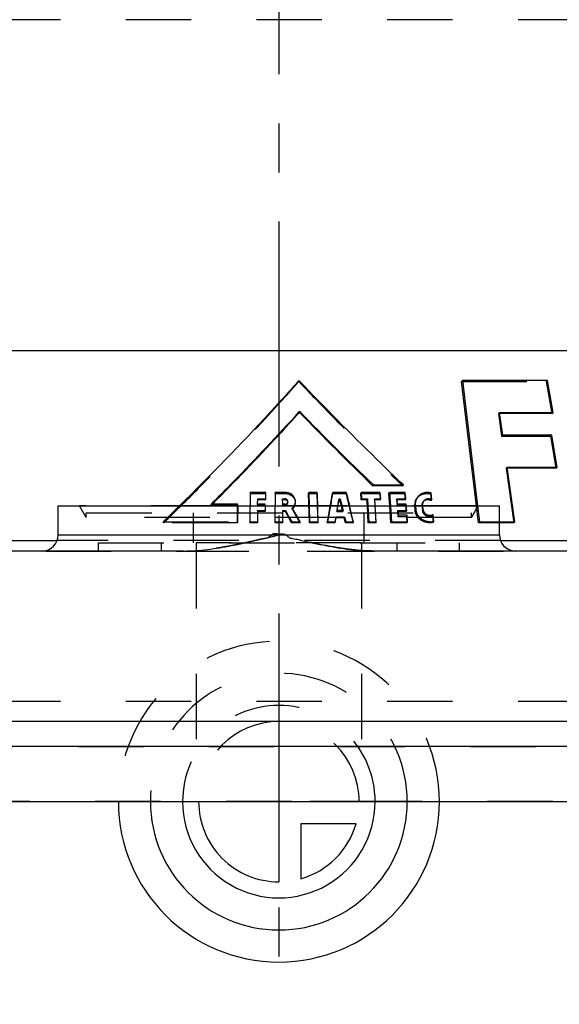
# Model space of a CAD drawing. Header units: millimetres. Extents: x 388 to 612, y 402 to 598.
# Tile 2 of 4: x 474 to 528, y 402 to 501. Entities that reach past the tile are written whole.
import ezdxf

# ---------------------------------------------------------------- set-up
doc = ezdxf.new("R2010")
doc.units = ezdxf.units.MM
doc.header["$LTSCALE"] = 65.185185
doc.linetypes.add('CENTER', pattern=[0.6, 0.375, -0.075, 0.075, -0.075])
doc.linetypes.add('HIDDEN', pattern=[0.2, 0.1, -0.1])
for name, color, linetype in [('BOHRUNG', 7, 'CONTINUOUS'), ('KOERPER', 7, 'CONTINUOUS'), ('KONST.EL_MIT_GEO', 7, 'CONTINUOUS'), ('KURVEN', 7, 'CONTINUOUS'), ('L1', 7, 'CONTINUOUS')]:
    doc.layers.add(name, color=color, linetype=linetype)

msp = doc.modelspace()

# ---------------------------------------------------------------- linework, layer by layer
at = {"layer": 'BOHRUNG', "color": 8, "linetype": 'HIDDEN'}
for p, q in [((491.75, 448.3), (491.75, 428)), ((508.25, 448.3), (508.25, 428)), ((401.751, 428), (598.249, 428))]:
    msp.add_line(p, q, dxfattribs=at)
at = {"layer": 'KOERPER', "color": 7, "linetype": 'Continuous'}
for p, q in [((443.5, 467.5), (556.5, 467.5)), ((478, 452), (522, 452)), ((478, 449.1), (478, 452)), ((522, 449.1), (522, 452)), ((458.459, 448.553), (477.903, 448.553)), ((522.097, 448.553), (541.541, 448.553)), ((418.25, 422.5), (581.75, 422.5))]:
    msp.add_line(p, q, dxfattribs=at)
at = {"layer": 'KOERPER', "color": 8, "linetype": 'HIDDEN'}
for p, q in [((522.097, 448.553), (477.903, 448.553)), ((488.25, 448.3), (488.25, 447.5)), ((508.25, 448.3), (491.75, 448.3)), ((511.75, 448.3), (511.75, 447.5)), ((424.611, 447.5), (575.389, 447.5))]:
    msp.add_line(p, q, dxfattribs=at)
at = {"layer": 'KONST.EL_MIT_GEO', "color": 8, "linetype": 'HIDDEN'}
for p, q in [((543.4, 500.5), (456.6, 500.5)), ((501.989, 464.414), (502.004, 464.517)), ((518.215, 464.414), (526.664, 464.414)), ((526.664, 464.414), (526.797, 464.517)), ((526.664, 464.414), (527.211, 461.223)), ((521.894, 461.223), (522.002, 461.326)), ((522.017, 461.223), (521.894, 461.223)), ((521.894, 461.223), (522.21, 458.962)), ((522.21, 458.962), (522.317, 459.065)), ((522.21, 458.962), (527.071, 458.962)), ((527.071, 458.962), (527.201, 459.065)), ((527.071, 458.962), (527.608, 455.771)), ((522.654, 455.771), (522.762, 455.874)), ((522.777, 455.771), (522.654, 455.771)), ((522.654, 455.771), (523.414, 450.319)), ((497.155, 453.245), (497.148, 453.347)), ((497.155, 453.245), (498.697, 453.245)), ((499.621, 453.245), (499.625, 453.347)), ((499.621, 453.245), (500.577, 453.245)), ((500.577, 453.245), (500.585, 453.347)), ((502.969, 453.245), (502.987, 453.347)), ((502.969, 453.245), (503.805, 453.245)), ((503.039, 450.319), (502.969, 453.245)), ((503.805, 453.245), (503.827, 453.347)), ((503.805, 453.245), (503.89, 450.319)), ((505.288, 452.919), (505.345, 453.245)), ((505.345, 453.245), (505.374, 453.347)), ((505.345, 453.245), (506.683, 453.245)), ((506.683, 453.245), (506.718, 453.347)), ((508.168, 453.245), (508.21, 453.347)), ((508.168, 453.245), (510.059, 453.245)), ((510.059, 453.245), (510.11, 453.347)), ((510.059, 453.245), (510.101, 452.606)), ((510.968, 453.245), (512.537, 453.245)), ((512.537, 453.245), (512.599, 453.347)), ((512.537, 453.245), (512.588, 452.606)), ((513.772, 452.802), (513.707, 452.702)), ((515.116, 453.208), (515.188, 453.311)), ((515.116, 453.208), (515.18, 452.524)), ((519.866, 452), (480.134, 452)), ((480.8, 450.846), (480.134, 452)), ((493.271, 452.074), (493.246, 452.177)), ((493.31, 452.114), (493.271, 452.074)), ((493.271, 452.074), (495.904, 452.074)), ((493.373, 452.177), (493.31, 452.114)), ((495.862, 450.422), (495.888, 452)), ((495.904, 452.074), (495.875, 450.319)), ((495.904, 452.074), (495.891, 452.177)), ((497.128, 450.319), (497.136, 452)), ((497.889, 452.074), (497.885, 452.177)), ((497.892, 452.606), (497.888, 452.709)), ((497.89, 452.177), (497.889, 452.074)), ((497.889, 452.074), (498.634, 452.074)), ((498.634, 452.074), (498.633, 452.177)), ((498.633, 452), (498.634, 451.436)), ((499.636, 450.319), (499.632, 452)), ((500.367, 452.606), (500.374, 452.709)), ((500.379, 452.177), (500.372, 452.074)), ((500.372, 452.074), (500.379, 452.177)), ((500.372, 452.074), (500.589, 452.074)), ((500.589, 452.074), (500.597, 452.177)), ((500.893, 452.32), (500.903, 452.423)), ((501.633, 452.231), (501.646, 452.334)), ((503.02, 452), (503.058, 450.422)), ((503.912, 450.422), (503.866, 452)), ((505.003, 451.3), (505.127, 452)), ((505.814, 451.539), (505.882, 451.929)), ((505.882, 451.929), (505.894, 452)), ((505.984, 452.606), (506.016, 452.709)), ((506.275, 451.826), (506.233, 452)), ((506.344, 451.539), (506.275, 451.826)), ((506.291, 452), (506.308, 451.929)), ((506.308, 451.929), (506.402, 451.539)), ((508.202, 452.606), (508.197, 452.706)), ((508.917, 450.319), (508.821, 452)), ((508.871, 452), (508.962, 450.422)), ((509.519, 452.606), (509.567, 452.709)), ((509.567, 452.606), (509.519, 452.606)), ((509.519, 452.606), (509.66, 450.319)), ((509.707, 450.422), (509.61, 452)), ((511.173, 450.319), (511.056, 452)), ((511.117, 452), (511.228, 450.422)), ((511.741, 452.606), (511.798, 452.709)), ((511.929, 452.606), (511.741, 452.606)), ((511.741, 452.606), (511.78, 452.074)), ((511.78, 452.074), (511.838, 452.177)), ((511.78, 452.074), (512.63, 452.074)), ((512.63, 452.074), (512.691, 452.177)), ((512.63, 452.074), (512.68, 451.436)), ((512.742, 451.539), (512.705, 452)), ((513.584, 451.516), (513.539, 452.048)), ((513.617, 452), (513.65, 451.618)), ((514.263, 452.048), (514.332, 452.15)), ((514.263, 452.048), (514.31, 451.516)), ((514.379, 451.618), (514.345, 452)), ((514.415, 452.462), (514.347, 452.36)), ((519.2, 450.846), (519.866, 452)), ((519.899, 450.319), (519.7, 451.98)), ((519.804, 451.993), (519.991, 450.422)), ((480.8, 451.3), (519.2, 451.3)), ((480.8, 450.846), (480.8, 451.3)), ((519.2, 450.846), (480.8, 450.846)), ((491.5, 448.3), (491.5, 451.3)), ((497.882, 451.539), (497.88, 450.319)), ((497.882, 451.539), (498.633, 451.539)), ((497.886, 451.436), (497.882, 451.539)), ((498.634, 451.436), (497.886, 451.436)), ((498.634, 451.436), (498.633, 451.539)), ((500.378, 451.436), (500.385, 451.539)), ((500.646, 451.436), (500.378, 451.436)), ((500.385, 451.539), (500.654, 451.539)), ((500.388, 450.319), (500.385, 451.539)), ((500.646, 451.436), (500.654, 451.539)), ((500.721, 451.3), (500.646, 451.436)), ((500.654, 451.539), (500.787, 451.3)), ((500.853, 451.064), (500.721, 451.3)), ((500.787, 451.3), (500.862, 451.166)), ((500.992, 450.815), (500.853, 451.064)), ((500.862, 451.166), (500.932, 451.042)), ((500.932, 451.042), (501.072, 450.794)), ((501.328, 451.69), (501.339, 451.793)), ((501.38, 451.72), (501.339, 451.793)), ((504.885, 450.644), (504.944, 450.969)), ((505.012, 451.3), (504.912, 450.747)), ((504.944, 450.969), (505.003, 451.3)), ((505.672, 450.798), (505.702, 450.9)), ((505.684, 450.798), (505.693, 450.847)), ((505.693, 450.847), (505.702, 450.9)), ((505.702, 450.9), (506.556, 450.9)), ((505.783, 451.436), (505.814, 451.539)), ((505.783, 451.436), (506.368, 451.436)), ((506.402, 451.539), (505.814, 451.539)), ((506.368, 451.436), (506.344, 451.539)), ((506.368, 451.436), (506.402, 451.539)), ((506.522, 450.798), (506.556, 450.9)), ((506.556, 450.9), (506.647, 450.528)), ((507.411, 450.51), (507.216, 451.3)), ((508.5, 448.3), (508.5, 451.3)), ((511.828, 451.436), (511.885, 451.539)), ((512.68, 451.436), (511.828, 451.436)), ((511.828, 451.436), (511.863, 450.957)), ((511.863, 450.957), (511.921, 451.06)), ((511.863, 450.957), (512.718, 450.957)), ((511.885, 451.539), (512.742, 451.539)), ((511.921, 451.06), (511.885, 451.539)), ((512.78, 451.06), (511.921, 451.06)), ((512.68, 451.436), (512.742, 451.539)), ((512.718, 450.957), (512.78, 451.06)), ((512.718, 450.957), (512.769, 450.319)), ((512.83, 450.422), (512.78, 451.06)), ((513.584, 451.516), (513.65, 451.618)), ((514.31, 451.516), (514.379, 451.618)), ((515.319, 451.04), (515.392, 451.143)), ((515.319, 451.04), (515.384, 450.355)), ((515.457, 450.458), (515.392, 451.143)), ((519.2, 450.846), (519.2, 451.3)), ((488.475, 450.422), (495.862, 450.422)), ((488.52, 450.319), (488.475, 450.422)), ((495.875, 450.319), (488.52, 450.319)), ((495.875, 450.319), (495.862, 450.422)), ((497.121, 450.422), (497.876, 450.422)), ((497.128, 450.319), (497.121, 450.422)), ((497.88, 450.319), (497.128, 450.319)), ((497.88, 450.319), (497.876, 450.422)), ((499.636, 450.319), (499.64, 450.422)), ((500.388, 450.319), (499.636, 450.319)), ((499.64, 450.422), (500.395, 450.422)), ((500.388, 450.319), (500.395, 450.422)), ((501.062, 450.691), (500.992, 450.815)), ((501.271, 450.319), (501.062, 450.691)), ((501.072, 450.794), (501.282, 450.422)), ((501.271, 450.319), (501.282, 450.422)), ((502.1, 450.319), (501.271, 450.319)), ((501.282, 450.422), (502.115, 450.422)), ((502.028, 450.574), (501.953, 450.707)), ((502.115, 450.422), (502.028, 450.574)), ((502.1, 450.319), (502.115, 450.422)), ((503.039, 450.319), (503.058, 450.422)), ((503.89, 450.319), (503.039, 450.319)), ((503.058, 450.422), (503.912, 450.422)), ((503.89, 450.319), (503.912, 450.422)), ((504.827, 450.319), (504.869, 450.557)), ((504.827, 450.319), (504.853, 450.422)), ((505.588, 450.319), (504.827, 450.319)), ((504.912, 450.747), (504.853, 450.422)), ((504.853, 450.422), (505.617, 450.422)), ((504.869, 450.557), (504.885, 450.644)), ((505.672, 450.798), (505.588, 450.319)), ((505.588, 450.319), (505.617, 450.422)), ((505.617, 450.422), (505.646, 450.581)), ((505.646, 450.581), (505.684, 450.798)), ((506.522, 450.798), (505.672, 450.798)), ((506.535, 450.745), (506.522, 450.798)), ((506.548, 450.691), (506.535, 450.745)), ((506.638, 450.319), (506.548, 450.691)), ((506.638, 450.319), (506.672, 450.422)), ((507.395, 450.319), (506.638, 450.319)), ((506.647, 450.528), (506.66, 450.475)), ((506.66, 450.475), (506.672, 450.422)), ((506.672, 450.422), (507.433, 450.422)), ((507.395, 450.319), (507.433, 450.422)), ((507.433, 450.422), (507.411, 450.51)), ((508.917, 450.319), (508.962, 450.422)), ((509.66, 450.319), (508.917, 450.319)), ((508.962, 450.422), (509.707, 450.422)), ((509.66, 450.319), (509.707, 450.422)), ((511.173, 450.319), (511.228, 450.422)), ((512.769, 450.319), (511.173, 450.319)), ((511.228, 450.422), (512.83, 450.422)), ((512.769, 450.319), (512.83, 450.422)), ((515.384, 450.355), (515.457, 450.458)), ((519.899, 450.319), (519.991, 450.422)), ((522, 450.319), (519.899, 450.319)), ((519.991, 450.422), (522, 450.422)), ((482, 448.3), (518, 448.3)), ((482, 447.5), (482, 448.3)), ((518, 447.5), (518, 448.3)), ((490.48, 447.5), (509.52, 447.5)), ((543.4, 432.5), (456.6, 432.5)), ((553.399, 422.5), (446.601, 422.5))]:
    msp.add_line(p, q, dxfattribs=at)
at = {"layer": 'KONST.EL_MIT_GEO', "color": 7, "linetype": 'Continuous'}
for p, q in [((518.215, 464.414), (518.307, 464.517)), ((519.7, 451.98), (518.215, 464.414)), ((526.797, 464.517), (518.307, 464.517)), ((518.307, 464.517), (519.804, 451.993)), ((527.344, 461.326), (526.797, 464.517)), ((502.007, 461.372), (502.065, 461.436)), ((502.05, 461.333), (502.065, 461.436)), ((502.065, 461.436), (502.109, 461.391)), ((522.002, 461.326), (527.344, 461.326)), ((522.317, 459.065), (522.002, 461.326)), ((527.211, 461.223), (522.017, 461.223)), ((527.211, 461.223), (527.344, 461.326)), ((527.201, 459.065), (522.317, 459.065)), ((527.738, 455.874), (527.201, 459.065)), ((522.762, 455.874), (527.738, 455.874)), ((523.522, 450.422), (522.762, 455.874)), ((527.608, 455.771), (522.777, 455.771)), ((527.608, 455.771), (527.738, 455.874)), ((509.374, 453.989), (509.347, 454.015)), ((509.374, 453.989), (509.421, 454.092)), ((512.349, 453.989), (509.374, 453.989)), ((509.421, 454.092), (512.41, 454.092)), ((512.349, 453.989), (512.41, 454.092)), ((497.148, 453.347), (497.136, 452)), ((498.696, 453.347), (497.148, 453.347)), ((498.696, 452.606), (498.696, 453.347)), ((500.585, 453.347), (499.625, 453.347)), ((499.625, 453.347), (499.632, 452)), ((503.827, 453.347), (502.987, 453.347)), ((502.987, 453.347), (503.02, 452)), ((503.866, 452), (503.827, 453.347)), ((505.374, 453.347), (505.26, 452.697)), ((506.718, 453.347), (505.374, 453.347)), ((508.197, 452.706), (508.168, 453.245)), ((510.11, 453.347), (508.21, 453.347)), ((508.21, 453.347), (508.244, 452.709)), ((510.151, 452.709), (510.11, 453.347)), ((510.968, 453.245), (511.023, 453.347)), ((511.056, 452), (510.968, 453.245)), ((512.599, 453.347), (511.023, 453.347)), ((511.023, 453.347), (511.117, 452)), ((512.649, 452.709), (512.599, 453.347)), ((515.253, 452.626), (515.188, 453.311)), ((478, 449.1), (478, 452)), ((495.891, 452.177), (493.246, 452.177)), ((495.888, 452), (495.891, 452.177)), ((497.885, 452.177), (497.888, 452.709)), ((498.633, 452.177), (497.885, 452.177)), ((497.888, 452.709), (498.696, 452.709)), ((498.696, 452.606), (497.892, 452.606)), ((498.633, 452), (498.633, 452.177)), ((500.584, 452.606), (500.367, 452.606)), ((500.374, 452.709), (500.592, 452.709)), ((500.379, 452.177), (500.374, 452.709)), ((500.597, 452.177), (500.379, 452.177)), ((500.584, 452.606), (500.592, 452.709)), ((505.894, 452), (505.904, 452.059)), ((505.904, 452.059), (506.001, 452.621)), ((506.089, 452.606), (505.984, 452.606)), ((506.001, 452.621), (506.016, 452.709)), ((506.016, 452.709), (506.121, 452.709)), ((506.089, 452.606), (506.121, 452.709)), ((506.182, 452.216), (506.089, 452.606)), ((506.121, 452.709), (506.215, 452.319)), ((506.213, 452.086), (506.182, 452.216)), ((506.233, 452), (506.213, 452.086)), ((506.215, 452.319), (506.246, 452.189)), ((506.246, 452.189), (506.277, 452.059)), ((506.277, 452.059), (506.291, 452)), ((508.202, 452.606), (508.244, 452.709)), ((508.786, 452.606), (508.202, 452.606)), ((508.244, 452.709), (508.831, 452.709)), ((508.786, 452.606), (508.831, 452.709)), ((508.821, 452), (508.786, 452.606)), ((508.831, 452.709), (508.871, 452)), ((509.567, 452.709), (510.151, 452.709)), ((509.61, 452), (509.567, 452.709)), ((510.101, 452.606), (509.567, 452.606)), ((510.101, 452.606), (510.151, 452.709)), ((511.798, 452.709), (512.649, 452.709)), ((511.838, 452.177), (511.798, 452.709)), ((512.691, 452.177), (511.838, 452.177)), ((512.588, 452.606), (511.929, 452.606)), ((512.588, 452.606), (512.649, 452.709)), ((512.705, 452), (512.691, 452.177)), ((513.539, 452.048), (513.605, 452.15)), ((513.605, 452.15), (513.617, 452)), ((514.345, 452), (514.332, 452.15)), ((515.18, 452.524), (515.253, 452.626)), ((522, 449.1), (522, 452)), ((522, 450.422), (523.522, 450.422)), ((523.414, 450.319), (522, 450.319)), ((523.414, 450.319), (523.522, 450.422)), ((478, 449.1), (522, 449.1)), ((490.48, 447.5), (427.822, 447.5)), ((572.178, 447.5), (509.52, 447.5)), ((612, 430.5), (388, 430.5)), ((609.5, 428), (390.501, 428))]:
    msp.add_line(p, q, dxfattribs=at)
for centre, radius, start, end in [((718.43, 669.802), 300.466, 223.9331, 225.9039), ((709.237, 661.596), 288.07, 224.02621, 226.08129), ((996.774, 571.506), 504.1, 193.55604, 193.7136), ((514.691, 452.208), 1.094, 147.12906, 149.60171), ((500.597, 452.542), 0.365, 270.00467, 279.29681), ((500.663, 452.443), 0.241, 342.638, 355.07231), ((500.832, 452.336), 0.808, 335.40228, 341.83599), ((500.877, 452.431), 0.774, 352.83887, 7.82874), ((514.568, 452.13), 1.032, 164.04537, 179.31186), ((514.531, 452.131), 0.995, 179.3798, 184.80777), ((514.592, 452.233), 0.99, 179.37371, 184.80766), ((514.782, 452.19), 0.452, 178.48343, 185.03294), ((514.845, 452.173), 0.518, 138.52575, 152.63476), ((514.868, 451.923), 0.677, 62.54808, 67.70438), ((476.4, 449.1), 1.6, 270, 360), ((523.6, 449.1), 1.6, 180, 263.82891)]:
    msp.add_arc(centre, radius, start, end, dxfattribs=at)
at = {"layer": 'KONST.EL_MIT_GEO', "color": 8, "linetype": 'HIDDEN'}
for centre, radius, start, end in [((93.599, 524.715), 417.903, 349.97951, 350.10749), ((997.623, 571.193), 504.91, 193.50926, 193.85092), ((260.197, 685.216), 327.473, 314.41355, 314.58846), ((500.661, 452.34), 0.233, 355.16708, 7.99155), ((500.846, 452.331), 0.794, 341.82713, 352.7353), ((95.561, 522.626), 416.353, 350.15492, 350.31832), ((514.626, 452.108), 1.094, 147.12729, 149.46287), ((514.783, 452.067), 0.526, 139.16662, 146.06609), ((252.358, 693.22), 338.677, 314.20077, 314.41331), ((500.723, 452.413), 0.942, 309.92676, 314.76841), ((721.471, 574.865), 252.26, 209.22795, 209.58541), ((500.732, 452.404), 0.93, 314.77087, 317.72881), ((722.313, 575.967), 253.474, 209.4612, 209.61533), ((514.841, 451.755), 1.203, 202.25338, 204.79327), ((523.6, 449.1), 1.6, 263.82891, 270)]:
    msp.add_arc(centre, radius, start, end, dxfattribs=at)
for points, knots in [([(488.52, 450.319), (489.697, 451.469), (494.314, 456.043), (498.783, 460.77), (501.989, 464.414)], [0, 0, 0, 0, 0.253206, 1, 1, 1, 1]), ([(501.989, 464.414), (502.822, 463.531), (506.211, 459.992), (509.694, 456.544), (512.349, 453.989)], [0, 0, 0, 0, 0.247977, 1, 1, 1, 1]), ([(500.577, 453.245), (500.851, 453.245), (501.285, 453.093), (501.611, 452.641), (501.65, 452.362), (501.633, 452.231)], [0, 0, 0, 0, 0.506546, 0.756258, 1, 1, 1, 1]), ([(513.707, 452.702), (513.845, 452.916), (514.304, 453.247), (514.855, 453.266), (515.116, 453.208)], [0, 0, 0, 0, 0.487858, 1, 1, 1, 1]), ([(500.589, 452.074), (500.661, 452.074), (500.807, 452.115), (500.888, 452.252), (500.893, 452.32)], [0, 0, 0, 0, 0.512199, 1, 1, 1, 1]), ([(514.755, 450.35), (514.577, 450.384), (514.226, 450.51), (513.944, 450.757), (513.833, 450.901)], [0, 0, 0, 0, 0.499471, 1, 1, 1, 1]), ([(514.31, 451.516), (514.329, 451.307), (514.656, 450.92), (515.139, 450.937), (515.319, 451.04)], [0, 0, 0, 0, 0.502583, 1, 1, 1, 1]), ([(514.524, 451.3), (514.629, 451.181), (514.926, 451.022), (515.26, 451.068), (515.392, 451.143)], [0, 0, 0, 0, 0.510458, 1, 1, 1, 1]), ([(500, 449.1), (499.917, 449.165), (499.72, 449.252), (499.394, 449.209), (499.166, 448.996), (498.923, 448.802), (498.615, 448.735), (498.21, 448.693), (497.716, 448.551), (497.119, 448.42), (496.323, 448.248), (495.326, 448.041), (494.123, 447.827), (492.914, 447.652), (491.7, 447.532), (490.886, 447.5), (490.48, 447.5)], [0, 0, 0, 0, 0.032208, 0.06297, 0.09446, 0.125964, 0.157037, 0.188886, 0.251341, 0.313771, 0.37627, 0.501143, 0.625978, 0.750742, 0.875422, 1, 1, 1, 1]), ([(509.52, 447.5), (508.715, 447.5), (507.105, 447.624), (503.922, 448.149), (501.569, 448.721), (500, 449.1)], [0, 0, 0, 0, 0.249528, 0.499489, 1, 1, 1, 1])]:
    msp.add_open_spline(points, degree=3, knots=knots, dxfattribs=at)
at = {"layer": 'KONST.EL_MIT_GEO', "color": 7, "linetype": 'Continuous'}
for points, knots in [([(502.004, 464.517), (501.062, 463.452), (497.201, 459.175), (493.178, 455.047), (490.087, 452)], [0, 0, 0, 0, 0.246779, 1, 1, 1, 1]), ([(512.41, 454.092), (511.517, 454.947), (507.988, 458.361), (504.531, 461.85), (502.004, 464.517)], [0, 0, 0, 0, 0.2518, 1, 1, 1, 1]), ([(493.246, 452.177), (494.002, 452.932), (496.981, 455.941), (499.888, 459.021), (502.007, 461.372)], [0, 0, 0, 0, 0.252365, 1, 1, 1, 1]), ([(502.05, 461.333), (501.355, 460.558), (498.524, 457.449), (495.605, 454.419), (493.373, 452.177)], [0, 0, 0, 0, 0.247511, 1, 1, 1, 1]), ([(501.645, 452.536), (501.613, 452.766), (501.317, 453.209), (500.827, 453.347), (500.585, 453.347)], [0, 0, 0, 0, 0.489169, 1, 1, 1, 1]), ([(515.188, 453.311), (514.926, 453.368), (514.373, 453.35), (513.911, 453.017), (513.772, 452.802)], [0, 0, 0, 0, 0.512172, 1, 1, 1, 1]), ([(500.903, 452.423), (500.908, 452.488), (500.852, 452.633), (500.717, 452.692), (500.649, 452.704)], [0, 0, 0, 0, 0.485936, 1, 1, 1, 1]), ([(515.085, 452.687), (514.973, 452.713), (514.739, 452.718), (514.53, 452.599), (514.457, 452.517)], [0, 0, 0, 0, 0.512096, 1, 1, 1, 1]), ([(490.48, 447.5), (491.285, 447.5), (492.895, 447.624), (496.078, 448.149), (498.431, 448.721), (500, 449.1)], [0, 0, 0, 0, 0.249528, 0.499489, 1, 1, 1, 1]), ([(500, 449.1), (500.083, 449.165), (500.28, 449.252), (500.606, 449.209), (500.834, 448.996), (501.077, 448.802), (501.385, 448.735), (501.79, 448.693), (502.284, 448.551), (502.881, 448.42), (503.677, 448.248), (504.674, 448.041), (505.877, 447.827), (507.086, 447.652), (508.3, 447.532), (509.114, 447.5), (509.52, 447.5)], [0, 0, 0, 0, 0.032208, 0.06297, 0.09446, 0.125964, 0.157037, 0.188886, 0.251341, 0.313771, 0.37627, 0.501143, 0.625978, 0.750742, 0.875422, 1, 1, 1, 1])]:
    msp.add_open_spline(points, degree=3, knots=knots, dxfattribs=at)
for points in [[(500.64, 452.601), (500.622, 452.605), (500.603, 452.606), (500.584, 452.606)], [(500.649, 452.704), (500.63, 452.707), (500.611, 452.709), (500.592, 452.709)], [(500.822, 452.51), (500.774, 452.558), (500.707, 452.59), (500.64, 452.601)], [(500.656, 452.182), (500.756, 452.198), (500.863, 452.275), (500.893, 452.371)], [(500.853, 452.473), (500.844, 452.486), (500.833, 452.499), (500.822, 452.51)], [(501.523, 451.999), (501.587, 452.099), (501.631, 452.216), (501.646, 452.334)], [(505.26, 452.697), (505.219, 452.465), (505.178, 452.232), (505.137, 452)], [(513.576, 452.413), (513.601, 452.501), (513.637, 452.586), (513.684, 452.664)], [(513.747, 452.762), (513.656, 452.607), (513.603, 452.424), (513.601, 452.244)], [(514.385, 452.411), (514.352, 452.347), (514.332, 452.274), (514.33, 452.202)], [(514.902, 452.602), (514.78, 452.611), (514.651, 452.591), (514.543, 452.535)], [(515.125, 452.549), (515.054, 452.578), (514.978, 452.596), (514.902, 452.602)], [(515.253, 452.626), (515.2, 452.654), (515.143, 452.674), (515.085, 452.687)]]:
    msp.add_open_spline(points, degree=3, dxfattribs=at)
at = {"layer": 'KONST.EL_MIT_GEO', "color": 8, "linetype": 'HIDDEN'}
for points in [[(500.892, 452.372), (500.887, 452.408), (500.873, 452.443), (500.853, 452.473)], [(501.339, 451.793), (501.41, 451.852), (501.473, 451.922), (501.523, 451.999)], [(501.567, 451.999), (501.53, 451.919), (501.479, 451.844), (501.42, 451.778)], [(505.137, 452), (505.095, 451.767), (505.054, 451.533), (505.012, 451.3)], [(507.216, 451.3), (507.159, 451.533), (507.102, 451.767), (507.045, 452)], [(514.347, 452.36), (514.286, 452.271), (514.254, 452.155), (514.263, 452.048)], [(514.543, 452.535), (514.483, 452.505), (514.429, 452.462), (514.385, 452.411)], [(501.616, 451.3), (501.537, 451.44), (501.459, 451.58), (501.38, 451.72)], [(513.626, 451.3), (513.605, 451.37), (513.59, 451.443), (513.584, 451.516)], [(513.833, 450.901), (513.742, 451.02), (513.669, 451.157), (513.626, 451.3)], [(513.65, 451.618), (513.659, 451.509), (513.687, 451.401), (513.728, 451.3)], [(513.749, 451.251), (513.832, 451.073), (513.959, 450.911), (514.109, 450.785)], [(514.379, 451.618), (514.389, 451.502), (514.447, 451.387), (514.524, 451.3)], [(514.109, 450.785), (514.286, 450.636), (514.505, 450.53), (514.729, 450.474)], [(514.729, 450.474), (514.964, 450.415), (515.22, 450.405), (515.457, 450.458)], [(515.17, 450.324), (515.032, 450.315), (514.891, 450.324), (514.755, 450.35)], [(515.384, 450.355), (515.314, 450.34), (515.242, 450.329), (515.17, 450.324)]]:
    msp.add_open_spline(points, degree=3, dxfattribs=at)
at = {"layer": 'KURVEN', "color": 8, "linetype": 'HIDDEN'}
for p in [(500, 432.1), (509.6, 422.5)]:
    msp.add_line(p, (500, 422.5), dxfattribs=at)
at = {"layer": 'KURVEN', "color": 40, "linetype": 'Continuous'}
for p, q in [((500, 422.5), (500, 414.5)), ((507.692, 420.3), (502.2, 420.3)), ((502.2, 420.3), (502.2, 414.808))]:
    msp.add_line(p, q, dxfattribs=at)
at = {"layer": 'KURVEN', "color": 8, "linetype": 'HIDDEN'}
for radius, end in [(16, 180), (12.8, 180), (9.6, 179.99993), (8, 179.99993)]:
    msp.add_arc((500, 422.5), radius, 0, end, dxfattribs=at)
at = {"layer": 'KURVEN', "color": 40, "linetype": 'Continuous'}
for radius, start, end in [(16, 180, 360), (12.8, 180, 360), (9.6, 179.99993, 360), (8, 179.99993, 270), (8, 285.96201, 344.03799)]:
    msp.add_arc((500, 422.5), radius, start, end, dxfattribs=at)
at = {"layer": 'L1', "color": 2, "linetype": 'CENTER'}
msp.add_line((500, 597.717), (500, 402.283), dxfattribs=at)

doc.saveas('drawing.dxf')
